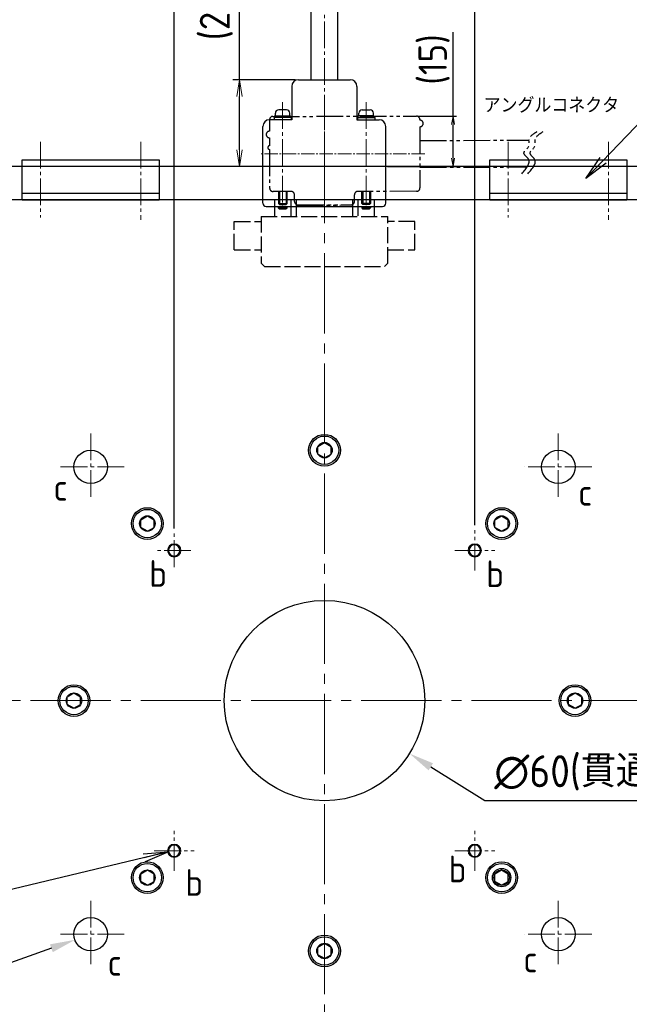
# Model space of a CAD drawing. Header units: millimetres. Extents: x 8809 to 9805, y 1960 to 2646.
# Tile 19 of 48: x 8986 to 9169, y 2201 to 2496. Entities that reach past the tile are written whole.
import ezdxf

# ---------------------------------------------------------------- set-up
doc = ezdxf.new("R2010")
doc.units = ezdxf.units.MM
doc.header["$LTSCALE"] = 0.8
for name, pattern in [('AM_ISO02W050', [7.5, 6, -1.5]), ('GEN3', [6.25, 5, -1.25]), ('GEN4A', [16.25, 10, -1.25, 1.25, -1.25, 1.25, -1.25]), ('GEN7', [13.75, 10, -1.25, 1.25, -1.25]), ('GEN7A', [6.875, 5, -0.625, 0.625, -0.625])]:
    doc.linetypes.add(name, pattern=pattern)
doc.layers.get('0').update_dxf_attribs({"lineweight": 30})
for name, color, linetype, lineweight in [('3', 6, 'GEN3', 15), ('5', 3, 'Continuous', 15), ('6', 2, 'Continuous', 15), ('7', 4, 'GEN7', 15), ('7AN', 4, 'GEN7A', 15), ('AM_0', 7, 'Continuous', 30), ('AM_3', 6, 'AM_ISO02W050', 25)]:
    doc.layers.add(name, color=color, linetype=linetype, lineweight=lineweight)
doc.layers.add('4AN', color=3, linetype='GEN4A')
doc.styles.get("Standard").update_dxf_attribs({"font": 'ISOCP.SHX', "bigfont": 'EXTFONT.SHX'})
doc.dimstyles.new('GEN-ISO', dxfattribs={"dimtxt": 3.2, "dimasz": 2.5, "dimexe": 1, "dimexo": 0.5, "dimgap": 1, "dimtad": 1, "dimdec": 3, "dimdsep": 46, "dimtxsty": 'STANDARD', "dimblk1": 'OPEN', "dimblk2": 'OPEN', "dimsah": 1, "dimcen": 0, "dimclrd": 256, "dimclre": 256, "dimclrt": 2, "dimadec": 0, "dimazin": 0, "dimtp": 0.1, "dimtm": 0.1, "dimtfac": 0.71, "dimtdec": 3, "dimtmove": 0, "dimatfit": 3, "dimldrblk": 'OPEN', "dimfxl": 1, "dimtzin": 0, "dimarcsym": 0})
doc.dimstyles.new('GEN-ISO$0', dxfattribs={"dimtxt": 3.2, "dimasz": 2.5, "dimexe": 1, "dimexo": 0.5, "dimgap": 1, "dimtad": 1, "dimdec": 3, "dimdsep": 46, "dimtxsty": 'STANDARD', "dimblk1": 'OPEN', "dimblk2": 'OPEN', "dimsah": 1, "dimcen": 0, "dimclrd": 256, "dimclre": 256, "dimclrt": 2, "dimadec": 0, "dimazin": 0, "dimtp": 0.1, "dimtm": 0.1, "dimtfac": 0.71, "dimtdec": 3, "dimtmove": 0, "dimatfit": 3, "dimldrblk": 'OPEN', "dimfxl": 1, "dimtzin": 0, "dimarcsym": 0})
doc.dimstyles.new('GEN-ISO$3', dxfattribs={"dimtxt": 3.2, "dimasz": 2.5, "dimexe": 1, "dimexo": 0.5, "dimgap": 1, "dimtad": 1, "dimtoh": 1, "dimdec": 3, "dimdsep": 46, "dimtxsty": 'STANDARD', "dimblk2": 'OPEN', "dimcen": 0, "dimclrd": 256, "dimclre": 256, "dimclrt": 2, "dimadec": 0, "dimazin": 0, "dimtp": 0.1, "dimtm": 0.1, "dimtfac": 0.71, "dimtdec": 3, "dimtofl": 0, "dimtmove": 0, "dimatfit": 0, "dimldrblk": 'OPEN', "dimfxl": 1, "dimtzin": 0, "dimarcsym": 0})

# ---------------------------------------------------------------- blocks, each defined once
blk = doc.blocks.new('A$C200F6E22')
for p, q in [((0, 15.98365263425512), (0, 17.98365263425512)), ((0, 17.98365263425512), (41, 17.98365263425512)), ((41, 17.98365263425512), (41, 5.983652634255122)), ((0, 7.983652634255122), (0, 15.98365263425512)), ((0, 5.983652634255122), (0, 7.983652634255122)), ((0, 7.983652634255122), (41, 7.983652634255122)), ((0, 5.983652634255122), (41, 5.983652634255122))]:
    blk.add_line(p, q)
at = {"layer": '3'}
blk.add_line((0, 15.98365263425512), (41, 15.98365263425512), dxfattribs=at)
at = {"layer": '7'}
for p, q in [((5.5, 23.35648283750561), (5.5, 0.7039678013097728)), ((35.5, 23.35648283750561), (35.5, 0))]:
    blk.add_line(p, q, dxfattribs=at)
blk = doc.blocks.new('A$C5D695E82')
for p, q in [((0, 15.98365263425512), (0, 17.98365263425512)), ((0, 17.98365263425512), (41, 17.98365263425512)), ((41, 17.98365263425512), (41, 5.983652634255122)), ((0, 7.983652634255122), (0, 15.98365263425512)), ((0, 5.983652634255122), (0, 7.983652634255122)), ((0, 7.983652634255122), (41, 7.983652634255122)), ((0, 5.983652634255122), (41, 5.983652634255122))]:
    blk.add_line(p, q)
at = {"layer": '3'}
blk.add_line((0, 15.98365263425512), (41, 15.98365263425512), dxfattribs=at)
at = {"layer": '7'}
for p, q in [((5.5, 23.35648283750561), (5.5, 0.7039678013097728)), ((35.5, 23.35648283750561), (35.5, 0))]:
    blk.add_line(p, q, dxfattribs=at)
blk = doc.blocks.new('_OPEN')
at = {"color": 0, "linetype": 'ByBlock'}
for p, q in [((-1, 0.1666666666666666), (0, 0)), ((0, 0), (-1, -0.1666666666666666)), ((0, 0), (-1, 0))]:
    blk.add_line(p, q, dxfattribs=at)
blk = doc.blocks.new('*D319')
at = {"layer": '5', "lineweight": -2, "transparency": 16777216}
for p, q in [((9032.408864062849, 2343.958183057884), (9032.408864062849, 2525.619294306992)), ((9122.408864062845, 2344.958183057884), (9122.408864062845, 2525.619294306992)), ((9039.908864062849, 2522.619294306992), (9114.908864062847, 2522.619294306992))]:
    blk.add_line(p, q, dxfattribs=at)
at = {"layer": 'DEFPOINTS', "color": 0, "transparency": 16777216}
for p in [(9122.408864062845, 2522.619294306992), (9032.408864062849, 2342.458183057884), (9122.408864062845, 2343.458183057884)]:
    blk.add_point(p, dxfattribs=at)
at = {"layer": '5', "lineweight": -2, "transparency": 16777216, "xscale": 7.5, "yscale": 7.5, "zscale": 7.5, "rotation": 180}
blk.add_blockref('_OPEN', (9032.408864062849, 2522.619294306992), dxfattribs=at)
at = {"layer": '5', "lineweight": -2, "transparency": 16777216, "xscale": 7.5, "yscale": 7.5, "zscale": 7.5}
blk.add_blockref('_OPEN', (9122.408864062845, 2522.619294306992), dxfattribs=at)
at = {"layer": '5', "color": 2, "transparency": 16777216, "insert": (9077.408864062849, 2530.419294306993), "char_height": 9.600000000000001, "attachment_point": 5}
blk.add_mtext('□90', dxfattribs=at)
blk = doc.blocks.new('*D320')
at = {"layer": '5', "lineweight": -2, "transparency": 16777216}
for p, q in [((8972.408864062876, 2404.95818305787), (8972.408864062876, 2550.363113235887)), ((9182.408864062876, 2404.958183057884), (9182.408864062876, 2550.363113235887)), ((8979.908864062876, 2547.363113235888), (9174.908864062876, 2547.363113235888))]:
    blk.add_line(p, q, dxfattribs=at)
at = {"layer": 'DEFPOINTS', "color": 0, "transparency": 16777216}
for p in [(9182.408864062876, 2547.363113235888), (8972.408864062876, 2403.45818305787), (9182.408864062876, 2403.458183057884)]:
    blk.add_point(p, dxfattribs=at)
at = {"layer": '5', "lineweight": -2, "transparency": 16777216, "xscale": 7.5, "yscale": 7.5, "zscale": 7.5, "rotation": 180}
blk.add_blockref('_OPEN', (8972.408864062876, 2547.363113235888), dxfattribs=at)
at = {"layer": '5', "lineweight": -2, "transparency": 16777216, "xscale": 7.5, "yscale": 7.5, "zscale": 7.5}
blk.add_blockref('_OPEN', (9182.408864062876, 2547.363113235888), dxfattribs=at)
at = {"layer": '5', "color": 2, "transparency": 16777216, "insert": (9077.408864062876, 2555.164058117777), "char_height": 9.600000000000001, "attachment_point": 5}
blk.add_mtext('□210', dxfattribs=at)
blk = doc.blocks.new('*D321')
at = {"layer": '5', "lineweight": -2, "transparency": 16777216}
for p, q in [((8937.408864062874, 2439.958183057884), (8937.408864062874, 2574.434715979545)), ((9217.408864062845, 2439.958183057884), (9217.408864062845, 2574.434715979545)), ((8944.908864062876, 2571.434715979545), (9209.908864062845, 2571.434715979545))]:
    blk.add_line(p, q, dxfattribs=at)
at = {"layer": 'DEFPOINTS', "color": 0, "transparency": 16777216}
for p in [(9217.408864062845, 2571.434715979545), (8937.408864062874, 2438.458183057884), (9217.408864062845, 2438.458183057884)]:
    blk.add_point(p, dxfattribs=at)
at = {"layer": '5', "lineweight": -2, "transparency": 16777216, "xscale": 7.5, "yscale": 7.5, "zscale": 7.5, "rotation": 180}
blk.add_blockref('_OPEN', (8937.408864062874, 2571.434715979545), dxfattribs=at)
at = {"layer": '5', "lineweight": -2, "transparency": 16777216, "xscale": 7.5, "yscale": 7.5, "zscale": 7.5}
blk.add_blockref('_OPEN', (9217.408864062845, 2571.434715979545), dxfattribs=at)
at = {"layer": '5', "color": 2, "transparency": 16777216, "insert": (9077.408864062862, 2579.235660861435), "char_height": 9.600000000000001, "attachment_point": 5}
blk.add_mtext('□280', dxfattribs=at)
blk = doc.blocks.new('*D324')
at = {"layer": '5', "lineweight": -2, "transparency": 16777216}
for p, q in [((9109.228457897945, 2272.614709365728), (9125.388057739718, 2262.537189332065)), ((9125.388057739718, 2262.537189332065), (9178.304278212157, 2262.537189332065))]:
    blk.add_line(p, q, dxfattribs=at)
at = {"layer": '5', "transparency": 16777216}
blk.add_solid([(9109.88990702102, 2273.675362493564), (9108.567008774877, 2271.554056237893), (9102.864539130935, 2276.58340410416)], dxfattribs=at)
at = {"layer": 'DEFPOINTS', "color": 0, "transparency": 16777216}
for p in [(9051.953188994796, 2308.332962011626), (9102.864539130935, 2276.58340410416)]:
    blk.add_point(p, dxfattribs=at)
at = {"layer": '5', "color": 2, "transparency": 16777216, "insert": (9153.346167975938, 2270.817189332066), "char_height": 9.600000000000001, "attachment_point": 5}
blk.add_mtext('∅60(貫通)', dxfattribs=at)
blk = doc.blocks.new('*D332')
at = {"layer": '5', "lineweight": -2, "transparency": 16777216}
for p, q in [((8995.636994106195, 2218.255693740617), (8896.435317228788, 2182.829079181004)), ((8896.435317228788, 2182.829079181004), (8816.63531722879, 2182.829079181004))]:
    blk.add_line(p, q, dxfattribs=at)
at = {"layer": '5', "transparency": 16777216}
blk.add_solid([(8995.21660050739, 2219.432880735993), (8996.057387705, 2217.078506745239), (9002.700116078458, 2220.778055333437)], dxfattribs=at)
at = {"layer": 'DEFPOINTS', "color": 0, "transparency": 16777216}
for p in [(9012.117612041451, 2224.141204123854), (9002.700116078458, 2220.778055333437)]:
    blk.add_point(p, dxfattribs=at)
at = {"layer": '5', "color": 2, "transparency": 16777216, "insert": (8855.035317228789, 2190.629079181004), "char_height": 9.600000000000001, "attachment_point": 5}
blk.add_mtext('アイボルト用穴', dxfattribs=at)
blk = doc.blocks.new('*D318')
at = {"layer": '5', "lineweight": -2, "transparency": 16777216}
for p, q in [((9051.958591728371, 2478.458183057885), (9051.958591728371, 2509.5046397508)), ((9068.618427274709, 2478.458183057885), (9049.958591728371, 2478.458183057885)), ((9051.958591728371, 2457.458183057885), (9051.958591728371, 2473.458183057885)), ((9058.012948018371, 2452.458183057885), (9049.958591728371, 2452.458183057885))]:
    blk.add_line(p, q, dxfattribs=at)
at = {"layer": 'DEFPOINTS', "color": 0, "transparency": 16777216}
for p in [(9069.61842727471, 2478.458183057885), (9051.958591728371, 2452.458183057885), (9059.012948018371, 2452.458183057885)]:
    blk.add_point(p, dxfattribs=at)
at = {"layer": '5', "lineweight": -2, "transparency": 16777216, "xscale": 5, "yscale": 5, "zscale": 5}
for p, rotation in [((9051.958591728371, 2478.458183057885), 90), ((9051.958591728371, 2452.458183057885), 270)]:
    blk.add_blockref('_OPEN', p, dxfattribs=dict(at, rotation=rotation))
at = {"layer": '5', "color": 2, "transparency": 16777216, "insert": (9045.008591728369, 2498.958183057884), "char_height": 9, "attachment_point": 5, "rotation": 90}
blk.add_mtext('(26)', dxfattribs=at)
blk = doc.blocks.new('*D334')
at = {"layer": '5', "lineweight": -2, "transparency": 16777216}
for p, q in [((9115.887815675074, 2467.509800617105), (9115.887815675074, 2492.731454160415)), ((9105.46495576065, 2467.509800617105), (9116.887815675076, 2467.509800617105)), ((9115.887815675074, 2454.958183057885), (9115.887815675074, 2465.009800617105)), ((9096.268427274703, 2452.458183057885), (9116.887815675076, 2452.458183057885))]:
    blk.add_line(p, q, dxfattribs=at)
at = {"layer": 'DEFPOINTS', "color": 0, "transparency": 16777216}
for p in [(9104.96495576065, 2467.509800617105), (9115.887815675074, 2467.509800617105), (9095.768427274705, 2452.458183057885)]:
    blk.add_point(p, dxfattribs=at)
at = {"layer": '5', "lineweight": -2, "transparency": 16777216, "xscale": 2.5, "yscale": 2.5, "zscale": 2.5}
for p, rotation in [((9115.887815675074, 2467.509800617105), 90), ((9115.887815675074, 2452.458183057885), 270)]:
    blk.add_blockref('_OPEN', p, dxfattribs=dict(at, rotation=rotation))
at = {"layer": '5', "color": 2, "transparency": 16777216, "insert": (9110.212815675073, 2484.509800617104), "char_height": 8.5, "attachment_point": 5, "rotation": 90}
blk.add_mtext('(15)', dxfattribs=at)

msp = doc.modelspace()

# ---------------------------------------------------------------- linework, layer by layer
for p, q in [((9233.408864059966, 2452.458183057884), (8921.408864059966, 2452.458183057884)), ((9233.408864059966, 2452.458183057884), (8921.408864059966, 2452.458183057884)), ((9075.408864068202, 2368.612883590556), (9077.408864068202, 2369.767584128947)), ((9075.408864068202, 2366.303482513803), (9075.408864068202, 2368.612883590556)), ((9077.408864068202, 2369.767584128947), (9079.408864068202, 2368.612883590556)), ((9079.408864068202, 2366.303482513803), (9079.408864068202, 2368.612883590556)), ((9077.408864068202, 2365.148781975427), (9075.408864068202, 2366.303482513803)), ((9077.408864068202, 2365.148781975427), (9079.408864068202, 2366.303482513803)), ((9022.375855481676, 2346.645892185), (9024.375855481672, 2347.800592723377)), ((9022.375855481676, 2344.336491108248), (9022.375855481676, 2346.645892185)), ((9024.375855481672, 2347.800592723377), (9026.375855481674, 2346.645892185)), ((9026.375855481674, 2344.336491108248), (9026.375855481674, 2346.645892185)), ((9128.441872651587, 2346.645892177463), (9130.441872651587, 2347.800592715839)), ((9128.441872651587, 2344.336491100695), (9128.441872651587, 2346.645892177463)), ((9130.441872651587, 2347.800592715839), (9132.441872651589, 2346.645892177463)), ((9132.441872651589, 2344.336491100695), (9132.441872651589, 2346.645892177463)), ((9024.375855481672, 2343.181790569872), (9022.375855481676, 2344.336491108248)), ((9024.375855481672, 2343.181790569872), (9026.375855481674, 2344.336491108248)), ((9130.441872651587, 2343.181790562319), (9128.441872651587, 2344.336491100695)), ((9130.441872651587, 2343.181790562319), (9132.441872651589, 2344.336491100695)), ((9000.408864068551, 2293.612883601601), (9002.408864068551, 2294.767584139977)), ((9000.408864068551, 2291.303482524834), (9000.408864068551, 2293.612883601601)), ((9002.408864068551, 2294.767584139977), (9004.408864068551, 2293.612883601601)), ((9004.408864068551, 2291.303482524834), (9004.408864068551, 2293.612883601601)), ((9150.408864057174, 2293.612883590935), (9152.408864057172, 2294.767584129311)), ((9150.408864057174, 2291.303482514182), (9150.408864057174, 2293.612883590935)), ((9152.408864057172, 2294.767584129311), (9154.408864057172, 2293.612883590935)), ((9154.408864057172, 2291.303482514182), (9154.408864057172, 2293.612883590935)), ((9002.408864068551, 2290.148781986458), (9000.408864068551, 2291.303482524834)), ((9002.408864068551, 2290.148781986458), (9004.408864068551, 2291.303482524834)), ((9152.408864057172, 2290.148781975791), (9150.408864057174, 2291.303482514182)), ((9152.408864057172, 2290.148781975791), (9154.408864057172, 2291.303482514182)), ((9022.375855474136, 2240.579875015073), (9024.375855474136, 2241.734575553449)), ((9024.375855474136, 2241.734575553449), (9026.375855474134, 2240.579875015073)), ((9128.441872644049, 2240.57987500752), (9130.441872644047, 2241.734575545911)), ((9130.441872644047, 2241.734575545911), (9132.441872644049, 2240.57987500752)), ((9022.375855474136, 2238.270473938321), (9022.375855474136, 2240.579875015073)), ((9026.375855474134, 2238.270473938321), (9026.375855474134, 2240.579875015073)), ((9128.441872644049, 2238.270473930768), (9128.441872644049, 2240.57987500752)), ((9132.441872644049, 2238.270473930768), (9132.441872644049, 2240.57987500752)), ((9024.375855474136, 2237.11577339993), (9022.375855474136, 2238.270473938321)), ((9024.375855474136, 2237.11577339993), (9026.375855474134, 2238.270473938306)), ((9130.441872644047, 2237.115773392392), (9128.441872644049, 2238.270473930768)), ((9130.441872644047, 2237.115773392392), (9132.441872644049, 2238.270473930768)), ((9075.40886405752, 2218.612883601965), (9077.408864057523, 2219.767584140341)), ((9075.40886405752, 2216.303482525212), (9075.40886405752, 2218.612883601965)), ((9077.408864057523, 2219.767584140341), (9079.408864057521, 2218.612883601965)), ((9079.408864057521, 2216.303482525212), (9079.408864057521, 2218.612883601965)), ((9077.408864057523, 2215.148781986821), (9075.40886405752, 2216.303482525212)), ((9077.408864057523, 2215.148781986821), (9079.408864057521, 2216.303482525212))]:
    msp.add_line(p, q)
at = {"ltscale": 2}
msp.add_line((9223.408864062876, 2442.458183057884), (8931.408864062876, 2442.458183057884), dxfattribs=at)
for centre, radius in [((9077.408864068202, 2367.45818305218), 4.75), ((9007.411246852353, 2362.462012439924), 5), ((9147.408864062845, 2362.458183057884), 5), ((9024.375855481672, 2345.491191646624), 4.75), ((9130.441872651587, 2345.491191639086), 4.75), ((9077.408864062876, 2292.458183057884), 30), ((9002.408864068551, 2292.45818306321), 4.75), ((9152.408864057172, 2292.458183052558), 4.75), ((9024.375855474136, 2239.425174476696), 4.75), ((9130.441872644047, 2239.425174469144), 4.75), ((9130.441872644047, 2239.425174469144), 2.75), ((9007.408864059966, 2222.459629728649), 5), ((9147.408864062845, 2222.458183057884), 5), ((9077.408864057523, 2217.458183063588), 4.75)]:
    msp.add_circle(centre, radius, dxfattribs=at)
for centre, radius in [((9077.408864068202, 2367.45818305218), 4.25), ((9077.408864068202, 2367.45818305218), 2.309401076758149), ((9024.375855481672, 2345.491191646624), 4.25), ((9130.441872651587, 2345.491191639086), 4.25), ((9024.375855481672, 2345.491191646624), 2.309401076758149), ((9130.441872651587, 2345.491191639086), 2.309401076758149), ((9077.408864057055, 2292.458183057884), 30), ((9077.408864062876, 2292.458183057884), 30), ((9077.408864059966, 2292.456736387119), 30.00000000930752), ((9002.408864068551, 2292.45818306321), 4.25), ((9152.408864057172, 2292.458183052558), 4.25), ((9002.408864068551, 2292.45818306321), 2.309401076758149), ((9152.408864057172, 2292.458183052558), 2.309401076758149), ((9024.375855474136, 2239.425174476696), 4.25), ((9024.375855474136, 2239.425174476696), 2.309401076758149), ((9130.441872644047, 2239.425174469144), 4.25), ((9130.441872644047, 2239.425174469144), 2.309401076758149), ((9077.408864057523, 2217.458183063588), 4.25), ((9077.408864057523, 2217.458183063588), 2.309401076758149)]:
    msp.add_circle(centre, radius)
at = {"ltscale": 2, "extrusion": (0, 0, -1)}
for centre in [(-9032.408864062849, 2337.458183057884), (-9122.408864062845, 2337.458183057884), (-9032.408864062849, 2247.458183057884), (-9122.408864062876, 2247.458183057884)]:
    msp.add_circle(centre, 1.7, dxfattribs=at)
at = {"layer": '4AN'}
for p, q in [((9060.966133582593, 2466.459254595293), (9060.970067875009, 2463.034524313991)), ((9061.964984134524, 2467.460402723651), (9104.964955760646, 2467.509800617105)), ((9105.966103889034, 2466.510950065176), (9105.966298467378, 2466.341573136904)), ((9105.968596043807, 2464.341574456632), (9105.989654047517, 2446.010963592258)), ((9060.972365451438, 2461.034525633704), (9060.975108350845, 2458.646881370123)), ((9105.973283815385, 2460.260954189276), (9138.631693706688, 2460.298471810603)), ((9060.976356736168, 2457.560184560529), (9060.989683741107, 2445.95926812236)), ((9105.982474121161, 2452.260959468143), (9138.095864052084, 2452.29785097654)), ((9067.431724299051, 2444.966668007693), (9061.990831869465, 2444.960417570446)), ((9063.603680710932, 2444.962270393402), (9063.607865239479, 2441.319714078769)), ((9063.906707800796, 2444.962618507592), (9063.911243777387, 2441.014133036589)), ((9065.900651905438, 2444.964909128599), (9065.905187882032, 2441.016423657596)), ((9066.207863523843, 2441.322700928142), (9066.203678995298, 2444.965257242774)), ((9068.435170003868, 2441.967818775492), (9068.43287242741, 2443.967817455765)), ((9086.379065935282, 2441.988432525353), (9086.376768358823, 2443.98843120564)), ((9104.990803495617, 2445.0098154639), (9087.375618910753, 2444.989579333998)), ((9088.60784874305, 2441.348433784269), (9088.603664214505, 2444.990990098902)), ((9088.906691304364, 2444.991338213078), (9088.911227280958, 2441.042852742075)), ((9090.90063540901, 2444.9936288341), (9090.905171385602, 2441.045143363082)), ((9091.203662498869, 2444.993976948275), (9091.207847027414, 2441.351420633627)), ((9063.607865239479, 2441.319714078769), (9066.207863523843, 2441.322700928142)), ((9063.911243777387, 2441.014133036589), (9063.607865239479, 2441.319714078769)), ((9063.911243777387, 2441.014133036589), (9065.905187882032, 2441.016423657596)), ((9065.905187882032, 2441.016423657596), (9066.207863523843, 2441.322700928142)), ((9068.974726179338, 2441.081278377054), (9068.9749412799, 2440.894037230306)), ((9068.9749412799, 2440.894037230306), (9085.884545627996, 2440.9134627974)), ((9069.436318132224, 2440.968968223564), (9085.380215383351, 2440.987284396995)), ((9085.884545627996, 2440.9134627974), (9085.8843034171, 2441.124302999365)), ((9091.207847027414, 2441.351420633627), (9088.60784874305, 2441.348433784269)), ((9088.911227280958, 2441.042852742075), (9088.60784874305, 2441.348433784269)), ((9090.905171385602, 2441.045143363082), (9088.911227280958, 2441.042852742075)), ((9090.905171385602, 2441.045143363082), (9091.207847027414, 2441.351420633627))]:
    msp.add_line(p, q, dxfattribs=at)
for centre, radius, start, end in [((9061.966132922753, 2466.460403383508), 1, 90.06582073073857, 180.0658207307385), ((9104.966104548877, 2466.509801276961), 1, 0.0658207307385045, 90.06582073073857), ((9105.967447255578, 2465.341573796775), 1, 270.0658207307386, 90.06582073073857), ((9060.97121666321, 2462.034524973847), 1, 90.06582073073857, 270.0658207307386), ((9060.97573254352, 2458.103532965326), 0.5433487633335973, 90.06582073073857, 270.0658207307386), ((9061.989683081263, 2445.960416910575), 1, 180.0658207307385, 270.0658207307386), ((9104.989654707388, 2446.009814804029), 1, 270.0658207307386, 0.0658207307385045), ((9067.43287308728, 2443.96666866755), 1, 0.0658207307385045, 90.06582073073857), ((9087.376767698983, 2443.989579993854), 1, 90.06582073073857, 180.0658207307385), ((9069.435169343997, 2441.968967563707), 1, 180.0658207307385, 270.0658207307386), ((9085.379066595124, 2441.987283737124), 1, 270.0658207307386, 0.0658207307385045)]:
    msp.add_arc(centre, radius, start, end, dxfattribs=at)
for points, knots in [([(9136.43865780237, 2450.247738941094), (9137.864936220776, 2451.84228557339), (9139.870559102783, 2454.084526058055), (9136.094828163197, 2456.600046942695), (9139.126269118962, 2458.211942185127), (9138.168547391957, 2461.091950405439), (9139.880057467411, 2462.187992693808), (9141.061292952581, 2462.944449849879)], [0, 0, 0, 0, 4.939991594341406, 6.946582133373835, 9.686936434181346, 11.29954540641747, 14.89178040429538, 14.89178040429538, 14.89178040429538, 14.89178040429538]), ([(9138.263132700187, 2450.249834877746), (9139.689411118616, 2451.844381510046), (9141.695034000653, 2454.086621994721), (9137.919303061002, 2456.602142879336), (9140.950744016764, 2458.21403812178), (9139.993022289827, 2461.09404634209), (9141.704532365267, 2462.190088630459), (9142.885767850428, 2462.946545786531)], [0, 0, 0, 0, 4.939991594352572, 6.94658213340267, 9.686936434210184, 11.29954540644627, 14.89178040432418, 14.89178040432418, 14.89178040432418, 14.89178040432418])]:
    msp.add_open_spline(points, degree=3, knots=knots, dxfattribs=at)
at = {"layer": '6', "ltscale": 2, "extrusion": (0, 0, -1)}
for centre in [(-9032.408864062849, 2337.458183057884), (-9122.408864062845, 2337.458183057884), (-9032.408864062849, 2247.458183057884), (-9122.408864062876, 2247.458183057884)]:
    msp.add_circle(centre, 2, dxfattribs=at)
at = {"layer": '7'}
for p, q in [((9077.368427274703, 2506.919850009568), (9077.368427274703, 2440.458183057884)), ((9064.87342727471, 2471.682449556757), (9064.87342727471, 2440.458183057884)), ((9089.8634272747, 2471.682449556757), (9089.8634272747, 2440.458183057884)), ((9007.411246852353, 2372.462012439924), (9007.411246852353, 2352.462012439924)), ((9147.408864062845, 2372.458183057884), (9147.408864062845, 2352.458183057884)), ((9017.411246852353, 2362.462012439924), (8997.411246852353, 2362.462012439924)), ((9157.408864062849, 2362.458183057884), (9137.408864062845, 2362.458183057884)), ((9032.408864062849, 2332.458183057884), (9032.408864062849, 2342.458183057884)), ((9122.408864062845, 2331.458183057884), (9122.408864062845, 2343.458183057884)), ((9037.408864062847, 2337.458183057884), (9027.408864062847, 2337.458183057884)), ((9116.408864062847, 2337.458183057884), (9128.408864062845, 2337.458183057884)), ((9032.408864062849, 2241.458183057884), (9032.408864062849, 2253.458183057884)), ((9122.408864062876, 2241.458183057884), (9122.408864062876, 2253.458183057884)), ((9026.408864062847, 2247.458183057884), (9038.408864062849, 2247.458183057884)), ((9116.408864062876, 2247.458183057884), (9128.408864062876, 2247.458183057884)), ((9007.408864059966, 2232.45962972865), (9007.408864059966, 2212.45962972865)), ((9147.408864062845, 2232.458183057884), (9147.408864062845, 2212.458183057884)), ((9017.408864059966, 2222.459629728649), (8997.408864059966, 2222.459629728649)), ((9157.408864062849, 2222.458183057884), (9137.408864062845, 2222.458183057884))]:
    msp.add_line(p, q, dxfattribs=at)
at = {"layer": '7', "ltscale": 3}
for p, q in [((9077.40886406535, 2459.458476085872), (9077.408864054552, 2125.457890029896)), ((9244.409157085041, 2292.458183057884), (8910.408571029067, 2292.458183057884))]:
    msp.add_line(p, q, dxfattribs=at)
at = {"layer": '7AN'}
for p, q in [((9077.376789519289, 2468.378492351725), (9077.410023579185, 2439.448845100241)), ((9107.444920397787, 2456.262642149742), (9058.340719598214, 2456.206231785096))]:
    msp.add_line(p, q, dxfattribs=at)
at = {"layer": 'AM_0'}
for p, q in [((9073.368427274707, 2478.458183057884), (9073.368427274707, 2498.891824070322)), ((9081.368427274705, 2478.458183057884), (9081.368427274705, 2499.436844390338)), ((9069.618427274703, 2478.458183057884), (9085.118427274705, 2478.458183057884)), ((9067.618427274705, 2476.458183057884), (9067.618427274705, 2466.458183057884)), ((9087.118427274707, 2476.458183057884), (9087.118427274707, 2466.458183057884)), ((9066.056941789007, 2469.444884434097), (9063.689912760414, 2469.444884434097)), ((9088.679912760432, 2469.444884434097), (9091.046941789, 2469.444884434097)), ((9067.618427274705, 2466.458183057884), (9060.968427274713, 2466.458183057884)), ((9062.299385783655, 2467.159042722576), (9062.609077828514, 2467.587638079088)), ((9062.299385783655, 2467.159042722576), (9062.299385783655, 2466.458183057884)), ((9067.447468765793, 2467.159042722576), (9062.299385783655, 2467.159042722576)), ((9062.609077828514, 2467.587638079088), (9067.137776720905, 2467.587638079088)), ((9062.68991276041, 2467.587638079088), (9062.68991276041, 2468.444884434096)), ((9067.056941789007, 2467.587638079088), (9067.056941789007, 2468.444884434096)), ((9067.447468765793, 2467.159042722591), (9067.137776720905, 2467.587638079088)), ((9067.447468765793, 2467.159042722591), (9067.447468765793, 2466.458183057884)), ((9087.118427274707, 2466.458183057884), (9093.7684272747, 2466.458183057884)), ((9087.289385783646, 2467.159042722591), (9087.599077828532, 2467.587638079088)), ((9087.289385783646, 2467.159042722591), (9087.289385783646, 2466.458183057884)), ((9087.289385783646, 2467.159042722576), (9092.437468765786, 2467.159042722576)), ((9092.127776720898, 2467.587638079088), (9087.599077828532, 2467.587638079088)), ((9087.679912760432, 2467.587638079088), (9087.679912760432, 2468.444884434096)), ((9092.046941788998, 2467.587638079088), (9092.046941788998, 2468.444884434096)), ((9092.437468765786, 2467.159042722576), (9092.127776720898, 2467.587638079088)), ((9092.437468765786, 2467.159042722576), (9092.437468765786, 2466.458183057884)), ((9058.96842727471, 2441.458183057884), (9058.96842727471, 2464.458183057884)), ((9095.768427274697, 2441.458183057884), (9095.768427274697, 2464.458183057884)), ((9059.96842727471, 2440.458183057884), (9094.7684272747, 2440.458183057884)), ((9063.573427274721, 2440.458183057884), (9063.573427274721, 2440.062168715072)), ((9063.573427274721, 2440.062168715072), (9066.173427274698, 2440.062168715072)), ((9063.573427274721, 2440.062168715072), (9063.809509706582, 2439.80967549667)), ((9063.809509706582, 2439.80967549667), (9063.809509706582, 2440.458183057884)), ((9063.809509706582, 2439.80967549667), (9065.937344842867, 2439.80967549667)), ((9065.937344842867, 2439.80967549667), (9065.937344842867, 2440.458183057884)), ((9066.173427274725, 2440.062168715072), (9065.937344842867, 2439.80967549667)), ((9066.173427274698, 2440.458183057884), (9066.173427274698, 2440.062168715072)), ((9088.563427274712, 2440.458183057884), (9088.563427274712, 2440.062168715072)), ((9088.563427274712, 2440.062168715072), (9088.799509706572, 2439.80967549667)), ((9088.563427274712, 2440.062168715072), (9091.163427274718, 2440.062168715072)), ((9088.799509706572, 2439.80967549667), (9088.799509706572, 2440.458183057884)), ((9088.799509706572, 2439.80967549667), (9090.927344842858, 2439.80967549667)), ((9090.927344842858, 2439.80967549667), (9090.927344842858, 2440.458183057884)), ((9091.163427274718, 2440.062168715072), (9090.927344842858, 2439.80967549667)), ((9091.163427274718, 2440.458183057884), (9091.163427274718, 2440.062168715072))]:
    msp.add_line(p, q, dxfattribs=at)
for centre, radius, start, end in [((9069.618427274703, 2476.458183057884), 2, 90, 180), ((9085.118427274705, 2476.458183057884), 2, 0, 90), ((9063.689912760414, 2468.444884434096), 1, 90, 180), ((9066.056941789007, 2468.444884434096), 1, 0, 90), ((9088.679912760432, 2468.444884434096), 1, 90, 180), ((9091.046941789, 2468.444884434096), 1, 0, 90), ((9060.968427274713, 2464.458183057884), 2, 90, 180), ((9093.7684272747, 2464.458183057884), 2, 0, 90), ((9059.96842727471, 2441.458183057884), 1, 180, 270), ((9094.7684272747, 2441.458183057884), 1, 270, 0)]:
    msp.add_arc(centre, radius, start, end, dxfattribs=at)
at = {"layer": 'AM_3'}
for p, q in [((9067.417948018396, 2442.497229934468), (9062.417948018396, 2442.497229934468)), ((9062.42367181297, 2442.497229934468), (9062.42367181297, 2437.458183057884)), ((9067.423671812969, 2437.458183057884), (9067.423671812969, 2442.497229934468)), ((9085.862948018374, 2442.497229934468), (9068.953332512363, 2442.497229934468)), ((9068.959056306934, 2442.497229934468), (9068.959056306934, 2437.458183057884)), ((9085.868671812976, 2437.458183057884), (9085.868671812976, 2442.497229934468)), ((9092.407948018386, 2442.497229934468), (9087.407948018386, 2442.497229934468)), ((9087.413671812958, 2442.497229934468), (9087.413671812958, 2437.458183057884)), ((9092.41367181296, 2437.458183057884), (9092.41367181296, 2442.497229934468)), ((9058.408864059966, 2437.458183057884), (9058.408864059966, 2423.458183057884)), ((9096.408864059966, 2423.458183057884), (9096.408864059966, 2437.458183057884)), ((9050.408864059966, 2427.458183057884), (9050.408864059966, 2435.958183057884)), ((9050.408864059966, 2435.958183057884), (9058.408864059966, 2435.958183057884)), ((9104.408864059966, 2435.958183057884), (9096.408864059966, 2435.958183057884)), ((9104.408864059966, 2427.458183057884), (9104.408864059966, 2435.958183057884)), ((9050.408864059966, 2427.458183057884), (9058.408864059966, 2427.458183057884)), ((9096.408864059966, 2427.458183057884), (9104.408864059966, 2427.458183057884)), ((9059.408864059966, 2422.458183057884), (9058.408864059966, 2423.458183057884)), ((9059.408864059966, 2422.458183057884), (9095.408864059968, 2422.458183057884)), ((9095.408864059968, 2422.458183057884), (9096.408864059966, 2423.458183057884))]:
    msp.add_line(p, q, dxfattribs=at)
msp.add_lwpolyline([(9058.408864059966, 2437.458183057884), (9096.408864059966, 2437.458183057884)], dxfattribs=at)

# ---------------------------------------------------------------- block references
for name, p in [('A$C200F6E22', (8986.908864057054, 2436.474530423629)), ('A$C5D695E82', (9126.908864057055, 2436.474530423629))]:
    msp.add_blockref(name, p)

# ---------------------------------------------------------------- texts
at = {"layer": '5'}
msp.add_text('アングルコネクタ', height=4.608, dxfattribs=at).set_placement((9125.058340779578, 2468.482418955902))
at = {"layer": '6'}
for s, p in [('c', (8996.269822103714, 2352.305141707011)), ('c', (9153.333221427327, 2350.821410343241)), ('b', (9024.92977242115, 2326.51300586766)), ('b', (9125.826162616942, 2326.438537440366)), ('b', (9114.588096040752, 2237.988148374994)), ('b', (9035.74527900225, 2233.943418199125)), ('c', (9012.473225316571, 2210.009545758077)), ('c', (9136.928170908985, 2211.020818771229))]:
    msp.add_text(s, height=8, dxfattribs=at).set_placement(p)

# ---------------------------------------------------------------- dimensions: what is measured, and where the dimension line sits
at = {"layer": '5'}
for base, p1, p2, picture, middle in [((9217.408864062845, 2571.434715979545), (8937.408864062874, 2438.458183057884), (9217.408864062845, 2438.458183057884), '*D321', (9077.408864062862, 2579.235660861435)), ((9182.408864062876, 2547.363113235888), (8972.408864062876, 2403.45818305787), (9182.408864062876, 2403.458183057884), '*D320', (9077.408864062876, 2555.164058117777)), ((9122.408864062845, 2522.619294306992), (9032.408864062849, 2342.458183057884), (9122.408864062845, 2343.458183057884), '*D319', (9077.408864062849, 2530.419294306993))]:
    dim = msp.add_linear_dim(base=base, p1=p1, p2=p2, text='□<>', dimstyle='GEN-ISO$0', override={"dimscale": 3, "dimarcsym": 1}, dxfattribs=at)
    dim.commit()
    dim.dimension.update_dxf_attribs({"geometry": picture, "text_midpoint": middle})
for base, p1, p2, text, override, picture, middle in [((9051.958591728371, 2452.458183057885), (9069.618427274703, 2478.458183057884), (9059.012948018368, 2452.458183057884), '(<>)', {"dimscale": 2, "dimtxt": 4.5, "dimdec": 1, "dimarcsym": 1}, '*D318', (9051.95859172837, 2498.958183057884)), ((9115.887815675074, 2467.509800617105), (9095.768427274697, 2452.458183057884), (9104.964955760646, 2467.509800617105), '(15)', {"dimtxt": 8.5, "dimarcsym": 1}, '*D334', (9115.887815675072, 2484.509800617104))]:
    dim = msp.add_linear_dim(base=base, p1=p1, p2=p2, angle=90, text=text, dimstyle='GEN-ISO$0', override=override, dxfattribs=at)
    dim.commit()
    dim.dimension.update_dxf_attribs({"geometry": picture, "text_midpoint": middle, "dimtype": 160})
for p1, p2, text, picture, middle in [((9051.953188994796, 2308.332962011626), (9102.864539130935, 2276.58340410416), '<>(貫通)', '*D324', (9153.346167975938, 2262.537189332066)), ((9012.117612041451, 2224.141204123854), (9002.700116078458, 2220.778055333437), 'アイボルト用穴', '*D332', (8855.035317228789, 2182.829079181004))]:
    dim = msp.add_diameter_dim_2p(p1=p1, p2=p2, text=text, dimstyle='GEN-ISO$3', override={"dimscale": 3, "dimarcsym": 1}, dxfattribs=at)
    dim.commit()
    dim.dimension.update_dxf_attribs({"geometry": picture, "text_midpoint": middle, "dimtype": 163})

# ---------------------------------------------------------------- leaders
at = {"layer": '5', "annotation_type": 0, "has_hookline": 1, "hookline_direction": 0, "text_width": 132.8208661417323, "horizontal_direction": (1, -6.45741e-11, 0)}
msp.add_leader([(9155.689706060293, 2448.866222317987), (9231.88435546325, 2528.528174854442), (9239.38435546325, 2528.528174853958)], dimstyle='GEN-ISO', override={"dimscale": 3, "dimgap": 1.5, "dimtad": 1, "dimdec": 3, "dimtdec": 3, "dimarcsym": 1}, dxfattribs=at)
at = {"layer": '5', "annotation_type": 0, "has_hookline": 1, "hookline_direction": 1, "text_width": 62.97656692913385}
msp.add_leader([(9030.745647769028, 2247.106456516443), (8897.881770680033, 2215.374816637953)], dimstyle='GEN-ISO', override={"dimscale": 3, "dimgap": 1.5, "dimtad": 1, "dimdec": 3, "dimtdec": 3, "dimarcsym": 1}, dxfattribs=at)

doc.saveas('drawing.dxf')
